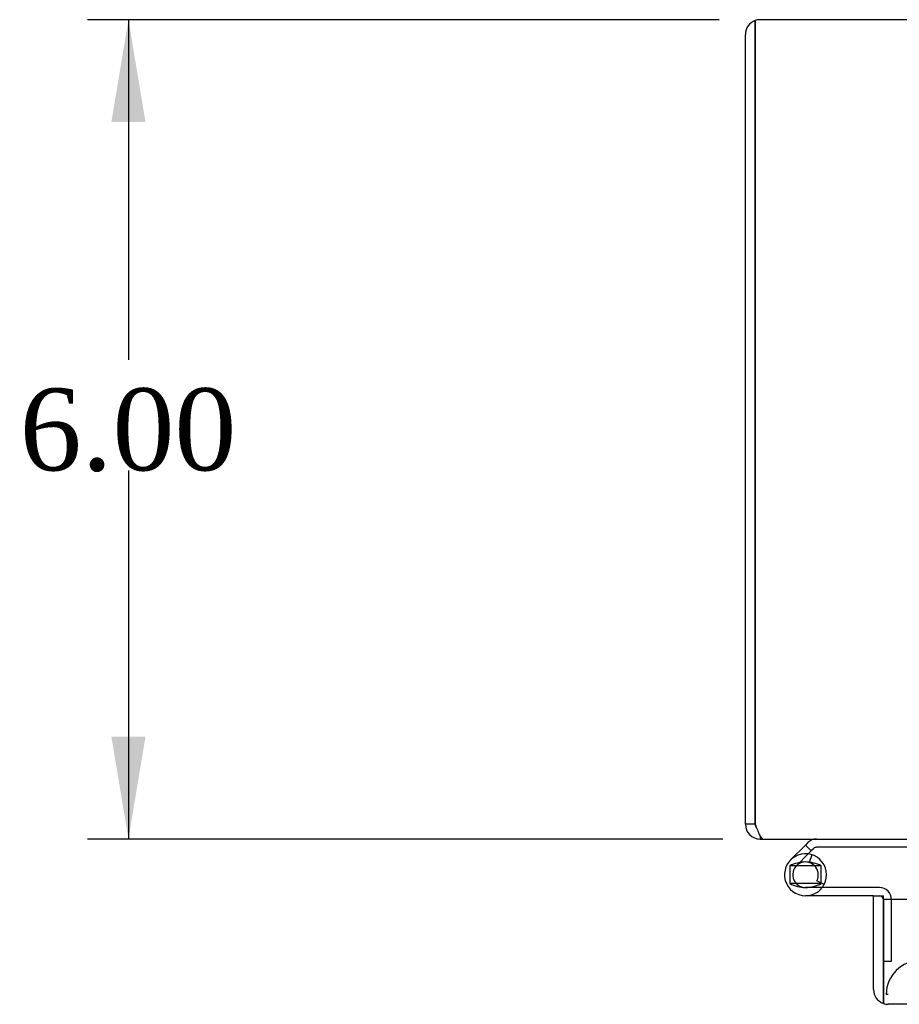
# Model space of a CAD drawing. Header units: inches. Extents: x 1 to 150, y -1 to 99.
# Tile 11 of 23: x 32.97 to 39.41, y 84.02 to 91.23. Entities that reach past the tile are written whole.
import ezdxf
from ezdxf.enums import TextEntityAlignment as Align
from ezdxf.lldxf.tags import DXFTag

# ---------------------------------------------------------------- set-up
doc = ezdxf.new("R2010")
doc.units = ezdxf.units.IN
doc.header["$MEASUREMENT"] = 0
for name, color, linetype in [('COM48430', 7, 'Continuous'), ('COM56229', 7, 'Continuous'), ('COM70219', 7, 'Continuous'), ('Default', 7, 'Continuous'), ('HNG10620-20B', 7, 'Continuous'), ('HNG10620-20C', 7, 'Continuous'), ('HNG10620-20P', 7, 'Continuous')]:
    doc.layers.add(name, color=color, linetype=linetype)
doc.styles.add('SEACAD_Times_New_Roman', font='times.ttf')
tags = doc.linetypes.add('HIDDEN2', pattern=[0.1875, 0.125, -0.0625]).pattern_tags.tags
tags[6:7] = [DXFTag(74, 4), DXFTag(75, 0), DXFTag(340, '0'), DXFTag(46, 0.0), DXFTag(50, 0.0), DXFTag(44, 0.0), DXFTag(45, 0.0)]
tags[4:5] = [DXFTag(74, 4), DXFTag(75, 0), DXFTag(340, '0'), DXFTag(46, 0.0), DXFTag(50, 0.0), DXFTag(44, 0.0), DXFTag(45, 0.0)]
doc.dimstyles.new('HAMMOND_(STH_-_120x80)', dxfattribs={"dimtxt": 0.6, "dimasz": 0.75, "dimexe": 0.3, "dimexo": 0.3, "dimgap": 0.15, "dimtad": 0, "dimtih": 1, "dimtoh": 1, "dimzin": 0, "dimdsep": 46, "dimtxsty": 'SEACAD_Times_New_Roman', "dimblk1": '_SE_FILLED', "dimblk2": '_SE_FILLED', "dimsah": 1, "dimcen": 0.3, "dimadec": 0, "dimazin": 0, "dimtfac": 0.8, "dimtofl": 0, "dimtmove": 1, "dimatfit": 3, "dimfxl": 1, "dimtolj": 1, "dimtzin": 0, "dimarcsym": 0})

# ---------------------------------------------------------------- blocks, each defined once
blk = doc.blocks.new('SE1')
at = {"layer": 'COM48430', "color": 7, "linetype": 'Continuous'}
for p, q in [((38.3505, 91.1201), (38.3505, 91.2219)), ((38.3505, 91.2219), (38.3505, 91.1201)), ((40.2785, 91.2281), (38.3865, 91.2281)), ((38.2785, 85.3361), (38.2785, 91.1201)), ((38.3505, 91.1201), (38.3505, 85.3361)), ((38.3505, 85.3361), (38.3505, 91.1201)), ((38.3505, 85.3361), (38.2785, 85.3361)), ((38.3865, 85.252), (38.3865, 85.2281)), ((38.3865, 85.2281), (38.4107, 85.2281)), ((38.4122, 85.2281), (47.2074, 85.2281))]:
    blk.add_line(p, q, dxfattribs=at)
for centre, radius, start, end in [((38.3865, 91.1201), 0.108, 109.47122, 180), ((38.3865, 91.1201), 0.108, 90, 109.47122), ((38.3865, 85.3361), 0.108, 180, 270), ((38.3865, 85.3361), 0.036, 180, 218.72358)]:
    blk.add_arc(centre, radius, start, end, dxfattribs=at)
blk.add_ellipse((38.3865, 91.1201), major_axis=(0, -0.108), ratio=0.997813, start_param=3.141593, end_param=3.48143, dxfattribs=at)
blk.add_open_spline([(38.3505, 85.3361), (38.3557, 85.322), (38.3608, 85.3078), (38.3711, 85.2817), (38.3762, 85.2697), (38.3865, 85.2497), (38.3917, 85.2417), (38.4019, 85.2309), (38.4071, 85.2281), (38.4122, 85.2281)], degree=3, knots=[0, 0, 0, 0, 0.25, 0.25, 0.5, 0.5, 0.75, 0.75, 1, 1, 1, 1], dxfattribs=at)
at = {"layer": 'COM56229', "color": 7, "linetype": 'Continuous'}
for p, q in [((39.2165, 84.8131), (39.2885, 84.8131)), ((39.2165, 84.1261), (39.2165, 84.8131)), ((39.2885, 84.1261), (39.2885, 84.8131)), ((39.2885, 84.7851), (39.2885, 84.1261)), ((40.1635, 84.7851), (39.2885, 84.7851)), ((39.2885, 84.1261), (39.2885, 84.0243)), ((39.2885, 84.0243), (39.2885, 84.1261)), ((57.2965, 84.0181), (39.3245, 84.0181))]:
    blk.add_line(p, q, dxfattribs=at)
for start, end in [(180, 250.52878), (250.52878, 270)]:
    blk.add_arc((39.3245, 84.1261), 0.108, start, end, dxfattribs=at)
blk.add_ellipse((39.3245, 84.1261), major_axis=(0, 0.108), ratio=0.997813, start_param=2.801756, end_param=3.141593, dxfattribs=at)
at = {"layer": 'COM70219', "color": 7, "linetype": 'HIDDEN2'}
blk.add_line((39.3245, 84.0901), (39.31, 84.0901), dxfattribs=at)
blk.add_arc((39.56, 84.0901), 0.25, 90, 180, dxfattribs=at)
at = {"layer": 'HNG10620-20B', "color": 7, "linetype": 'Continuous'}
for p, q in [((38.7185, 85.1843), (38.6097, 85.0756)), ((38.7362, 85.202), (38.7185, 85.1843)), ((38.7185, 85.1843), (38.7609, 85.1419)), ((38.7786, 85.1596), (38.7609, 85.1419)), ((39.5345, 85.1681), (38.7991, 85.1681)), ((38.7609, 85.1419), (38.7383, 85.1193))]:
    blk.add_line(p, q, dxfattribs=at)
at = {"layer": 'HNG10620-20B', "color": 7, "linetype": 'HIDDEN2'}
for p, q in [((38.7383, 85.1193), (38.6522, 85.0332)), ((38.7639, 85.1138), (38.7461, 85.0564))]:
    blk.add_line(p, q, dxfattribs=at)
at = {"layer": 'HNG10620-20B', "color": 7, "linetype": 'Continuous'}
for centre, radius, start, end in [((38.7991, 85.1391), 0.089, 90, 135), ((38.7991, 85.1391), 0.029, 90, 135), ((38.7185, 84.9669), 0.1538, 322.42813, 332.18186)]:
    blk.add_arc(centre, radius, start, end, dxfattribs=at)
at = {"layer": 'HNG10620-20B', "color": 7, "linetype": 'HIDDEN2'}
blk.add_arc((38.7185, 84.9669), 0.1538, 270, 322.42813, dxfattribs=at)
at = {"layer": 'HNG10620-20C', "color": 7, "linetype": 'Continuous'}
for p, q in [((39.2595, 84.8731), (38.7185, 84.8731)), ((38.8544, 84.8951), (38.8014, 84.9231)), ((39.2165, 84.8131), (38.7185, 84.8131)), ((39.2885, 84.3331), (39.2885, 84.3331))]:
    blk.add_line(p, q, dxfattribs=at)
at = {"layer": 'HNG10620-20C', "color": 7, "linetype": 'HIDDEN2'}
for p, q in [((39.3485, 84.3331), (39.3485, 84.7841)), ((39.2885, 84.3331), (39.3485, 84.3331))]:
    blk.add_line(p, q, dxfattribs=at)
at = {"layer": 'HNG10620-20C', "color": 7, "linetype": 'Continuous'}
for centre, radius, start, end in [((38.7185, 84.9669), 0.1537, 332.18186, 270), ((38.7185, 84.9669), 0.0938, 332.18186, 270), ((39.2595, 84.7841), 0.089, 0, 90)]:
    blk.add_arc(centre, radius, start, end, dxfattribs=at)
at = {"layer": 'HNG10620-20C', "color": 7, "linetype": 'HIDDEN2'}
blk.add_arc((39.2595, 84.7841), 0.029, 0, 90, dxfattribs=at)
at = {"layer": 'HNG10620-20P', "color": 7, "linetype": 'Continuous'}
for p, q in [((38.6035, 85.0319), (38.6035, 84.9019)), ((38.8335, 85.0319), (38.6035, 85.0319)), ((38.8335, 84.9019), (38.8335, 85.0319)), ((38.8335, 84.9019), (38.6035, 84.9019))]:
    blk.add_line(p, q, dxfattribs=at)
at = {"layer": 'HNG10620-20P', "color": 7, "linetype": 'HIDDEN2'}
for centre, start, end in [((38.7229, 84.7984), 90.97221, 117.10044), ((38.714, 84.7984), 62.90117, 89.0261), ((38.7229, 85.1353), 242.90064, 269.02621)]:
    blk.add_arc(centre, 0.2622, start, end, dxfattribs=at)
at = {"layer": 'HNG10620-20P', "color": 7, "linetype": 'Continuous'}
blk.add_arc((38.714, 85.1353), 0.2622, 270.97218, 297.10055, dxfattribs=at)
blk = doc.blocks.new('DMBLK566')
at = {"layer": 'Default', "linetype": 'Continuous'}
for points in [[(33.6367, 90.4781), (33.8867, 90.4781), (33.7617, 91.2281)], [(33.6367, 85.9781), (33.7617, 85.2281), (33.8867, 85.9781)]]:
    blk.add_hatch(color=7, dxfattribs=at).paths.add_polyline_path(points)
at = {"layer": 'Default', "color": 7, "linetype": 'Continuous'}
for p, q in [((38.0865, 91.2281), (33.4617, 91.2281)), ((33.7617, 91.2281), (33.7617, 88.7381)), ((33.7617, 87.9281), (33.7617, 85.2281)), ((38.1122, 85.2281), (33.4617, 85.2281))]:
    blk.add_line(p, q, dxfattribs=at)
at = {"layer": 'Default', "color": 7, "linetype": 'Continuous', "style": 'SEACAD_Times_New_Roman'}
blk.add_text('6.00', height=0.6, dxfattribs=at).set_placement((32.9655, 88.5281), align=Align.TOP_LEFT)
blk = doc.blocks.new('_SE_FILLED')
at = {"color": 0}
blk.add_line((0, 0), (-1, 0), dxfattribs=at)
blk.add_solid([(0, 0), (-1, -0.1665), (-1, 0.1665), (0, 0)], dxfattribs=at)

msp = doc.modelspace()

# ---------------------------------------------------------------- block references
at = {"layer": 'Default'}
msp.add_blockref('SE1', (0, 0), dxfattribs=at)

# ---------------------------------------------------------------- dimensions: what is measured, and where the dimension line sits
at = {"layer": 'Default', "color": 7, "linetype": 'Continuous'}
dim = msp.add_linear_dim(base=(33.7617, 91.2281), p1=(38.3865, 91.2281), p2=(38.4122, 85.2281), angle=270.24619, text='\\A1;<>', dimstyle='HAMMOND_(STH_-_120x80)', override={"dimtmove": 0}, dxfattribs=at)
dim.commit()
dim.dimension.update_dxf_attribs({"geometry": 'DMBLK566', "text_midpoint": (33.7617, 88.2281), "dimtype": 161})

doc.saveas('drawing.dxf')
